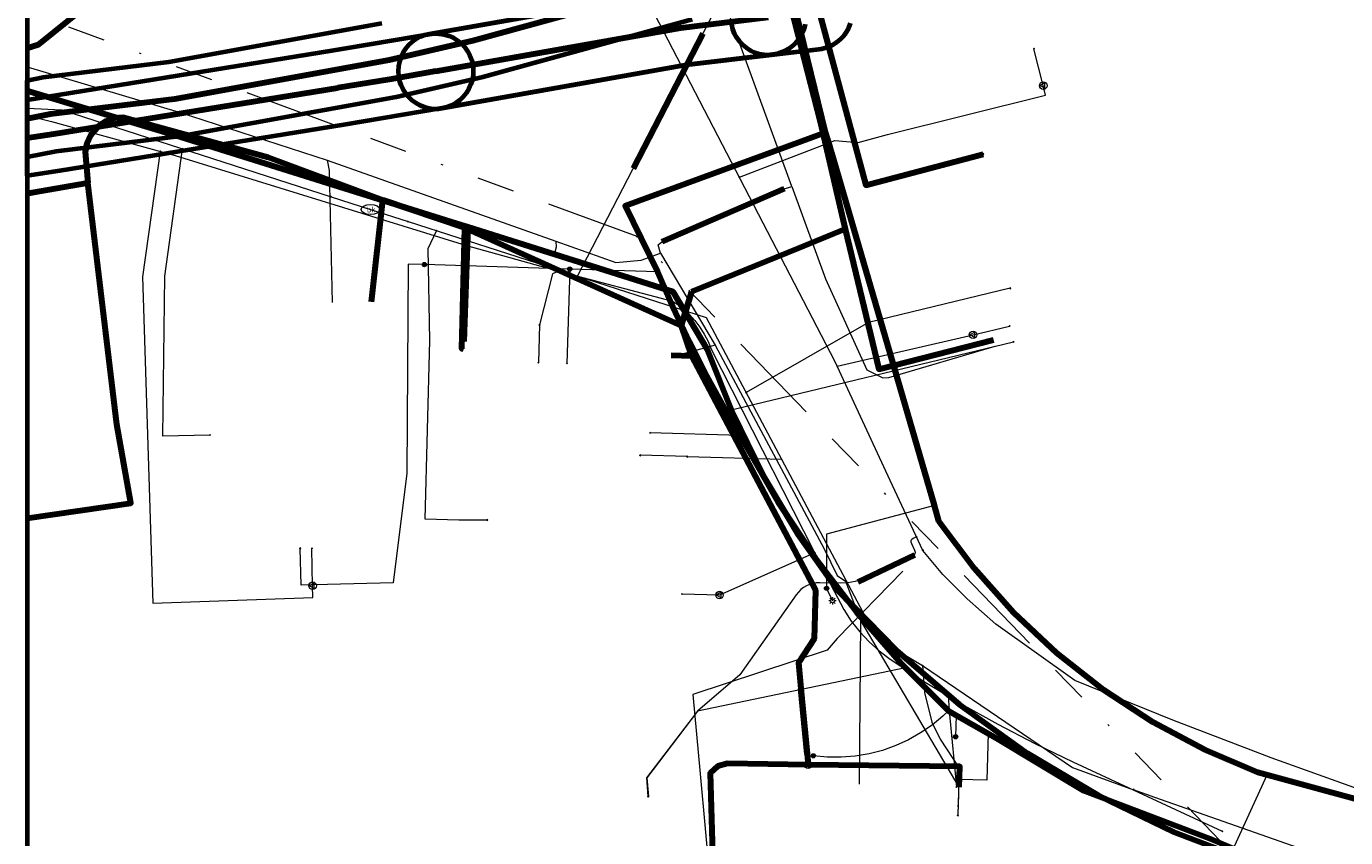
# Model space of a CAD drawing. Header units: metres. Extents: x 242122 to 243107, y 567823 to 568786.
# Tile 48 of 89: x 242122 to 242192, y 568387 to 568430. Entities that reach past the tile are written whole.
import ezdxf
from ezdxf.enums import TextEntityAlignment as Align
from ezdxf.lldxf.tags import DXFTag

# ---------------------------------------------------------------- set-up
doc = ezdxf.new("R2010")
doc.units = ezdxf.units.M
doc.linetypes.add('RI-OVERIG-SO', pattern=[17, 5, -2, 2, -2, 0, -2, 2, -2])
for name, color, linetype, lineweight in [('B-WE-IE-MEUBILAIR_ENEXIS NETBEHEER BV-S', 7, 'Continuous', 18), ('B-WE-KL-DATA_COAXKABEL_10_ZIGGO BV-G', 90, 'KL-DATA-SO', 18), ('B-WE-KL-DATA_COAXKABEL_7_ZIGGO BV-G', 90, 'KL-DATA-SO', 18), ('B-WE-KL-DATA_HULPSTUK_KPN BV-S', 90, 'Continuous', 18), ('B-WE-KL-DATA_HULPSTUK_ZIGGO BV-S', 90, 'Continuous', 18), ('B-WE-KL-DATA_KABELBED_KPN BV-G', 90, 'Continuous', 100), ('B-WE-KL-DATA_KABELBED_ZIGGO BV-G', 90, 'Continuous', 100), ('B-WE-KL-DATA_MANTELBUIS_50_ZIGGO BV-G', 90, 'Continuous', 100), ('B-WE-KL-DATA_MANTELBUIS_75_ZIGGO BV-G', 90, 'Continuous', 100), ('B-WE-KL-DATA_MANTELBUIS_REGGEFIBER OPERATOR BV-G', 90, 'Continuous', 100), ('B-WE-KL-DATA_REGGEFIBER OPERATOR BV-G', 90, 'KL-DATA-SO', 18), ('B-WE-KL-ET_LS_230 V_ENEXIS NETBEHEER BV-G', 190, 'KL-LS-SO', 18), ('B-WE-KL-ET_LS_400 V_ENEXIS NETBEHEER BV-G', 190, 'KL-LS-SO', 18), ('B-WE-KL-ET_LS_HULPSTUK_ENEXIS NETBEHEER BV-S', 190, 'Continuous', 18), ('B-WE-KL-ET_LS_KABELBED_ENEXIS NETBEHEER BV-G', 190, 'Continuous', 100), ('B-WE-KL-ET_MS_10 KV_ENEXIS NETBEHEER BV-G', 130, 'KL-MS-SO', 18), ('B-WE-KL-ET_MS_HULPSTUK_ENEXIS NETBEHEER BV-S', 130, 'Continuous', 18), ('B-WE-KL-ET_MS_KABELBED_ENEXIS NETBEHEER BV-G', 130, 'Continuous', 100), ('B-WE-KL-GAS_HULPSTUK_ENEXIS NETBEHEER BV-S', 30, 'Continuous', 18), ('B-WE-KL-GAS_LD_HULPSTUK_ENEXIS NETBEHEER BV-S', 50, 'Continuous', 18), ('B-WE-KL-GAS_LD_MANTELBUIS_POLYVINYLCHLORIDE PVC_75_ENEXIS NETBEHEER BV-G', 50, 'Continuous', 100), ('B-WE-KL-GAS_LD_OVERIG_15_0.1 BAR_ENEXIS NETBEHEER BV-G', 50, 'KL-GAS_LD-SO', 18), ('B-WE-KL-GAS_LD_OVERIG_22_0.1 BAR_ENEXIS NETBEHEER BV-G', 50, 'KL-GAS_LD-SO', 18), ('B-WE-KL-GAS_LD_POLYETHYLEEN PE_25_0.1 BAR_ENEXIS NETBEHEER BV-G', 50, 'KL-GAS_LD-SO', 18), ('B-WE-KL-GAS_LD_POLYETHYLEEN PE_32_0.1 BAR_ENEXIS NETBEHEER BV-G', 50, 'KL-GAS_LD-SO', 18), ('B-WE-KL-GAS_LD_POLYETHYLEEN PE_50_ENEXIS NETBEHEER BV-G', 50, 'KL-GAS_LD-SO', 18), ('B-WE-KL-GAS_LD_POLYVINYLCHLORIDE PVC_50_0.1 BAR_ENEXIS NETBEHEER BV-G', 50, 'KL-GAS_LD-SO', 18), ('B-WE-KL-GAS_LD_POLYVINYLCHLORIDE PVC_75_0.1 BAR_ENEXIS NETBEHEER BV-G', 50, 'KL-GAS_LD-SO', 18), ('B-WE-KL-GAS_LD_STAAL_25_0.1 BAR_ENEXIS NETBEHEER BV-G', 50, 'KL-GAS_LD-SO', 18), ('B-WE-KL-WATER_ASBESTCEMENT_100_WMD DRINKWATER NV-G', 170, 'KL-WATER-SO', 18), ('B-WE-KL-WATER_HULPSTUK_WMD DRINKWATER NV-S', 170, 'Continuous', 18), ('B-WE-KL-WATER_MANTELBUIS_POLYVINYLCHLORIDE PVC_WMD DRINKWATER NV-G', 170, 'Continuous', 100), ('B-WE-KL-WATER_POLYETHYLEEN PE_25_WMD DRINKWATER NV-G', 170, 'KL-WATER-SO', 18), ('B-WE-KL-WATER_POLYVINYLCHLORIDE PVC_110_WMD DRINKWATER NV-G', 170, 'KL-WATER-SO', 18), ('B-WE-KL-WATER_POLYVINYLCHLORIDE PVC_16_WMD DRINKWATER NV-G', 170, 'KL-WATER-SO', 18), ('B-WE-KL-WATER_POLYVINYLCHLORIDE PVC_20_WMD DRINKWATER NV-G', 170, 'KL-WATER-SO', 18), ('B-WE-KL-WATER_WMD DRINKWATER NV-S', 170, 'Continuous', 18), ('B-WE-OG-INFO_ORIENTATIEPOLYGOON-GV', 7, 'Continuous', 70), ('B-WE-RI-VRIJVERVAL_GEMEENTE TYNAARLO-G', 210, 'RI-OVERIG-SO', 18), ('B-WE-RI-VRIJVERVAL_HULPSTUK_GEMEENTE TYNAARLO-S', 210, 'Continuous', 18)]:
    doc.layers.add(name, color=color, linetype=linetype, lineweight=lineweight)
doc.layers.add('B-WE-OG-INFO_EIS VOORZORGSMAATREGEL_ENEXIS NETBEHEER BV-GV', color=7, linetype='Continuous', lineweight=70, true_color=0xfa194b)
doc.styles.add('NLCS-ISO', font='NLCS-ISO.ttf')
doc.styles.get("Standard").update_dxf_attribs({"font": 'arial.ttf'})
tags = doc.linetypes.add('KL-DATA-SO', pattern='A,4,-1,[101,NLCS.shx,S=0.5,R=0,X=0,Y=0],-1,4,-1,["D",Standard,S=1,R=0,X=-0.25,Y=-0.5],-1.5', length=12.5).pattern_tags.tags
tags[18] = DXFTag(74, 10)
tags = doc.linetypes.add('KL-GAS_LD-SO', pattern='A,4,-1,[69,NLCS.shx,S=0.5,R=0,X=0,Y=0],-1,4,-1,["L",Standard,S=1,R=0,X=0.25,Y=-0.5],-2', length=13).pattern_tags.tags
tags[18] = DXFTag(74, 10)
tags = doc.linetypes.add('KL-LS-SO', pattern='A,4,-1,[103,NLCS.shx,S=0.75,R=0,X=0,Y=0],-1,4,-1,["L",Standard,S=1,R=0,X=0,Y=-0.5],-2', length=13).pattern_tags.tags
tags[18] = DXFTag(74, 10)
tags = doc.linetypes.add('KL-MS-SO', pattern='A,4,-1,[103,NLCS.shx,S=0.75,R=0,X=0,Y=0],-1,4,-1,["M",Standard,S=1,R=0,X=0,Y=-0.5],-2', length=13).pattern_tags.tags
tags[18] = DXFTag(74, 10)
doc.linetypes.add('KL-WATER-SO', pattern='A,7,-0.5,[168,NLCS.shx,S=0.75,R=0,X=0.75,Y=0],-2', length=9.5)

# ---------------------------------------------------------------- blocks, each defined once
blk = doc.blocks.new('SKL-WTB_HULP_OVERLENGTE-SO')
at = {"color": 0, "linetype": 'ByBlock', "lineweight": 18}
for centre, radius in [((0, 0), 1), ((-0.42, 0), 0.417), ((0.42, 0), 0.417)]:
    blk.add_circle(centre, radius, dxfattribs=at)
at = {"color": 0, "linetype": 'ByBlock', "lineweight": 18, "style": 'NLCS-ISO', "flags": 1}
for tag, p in [('TYPE', (1.5, 0)), ('OMSCHRIJVING', (1.5, -3)), ('LABEL', (1.5, -1.5))]:
    blk.add_attdef(tag, p, '', height=1, dxfattribs=at)
blk = doc.blocks.new('SKL-WTB_HULP_OVERIG-SO')
at = {"color": 0, "linetype": 'ByBlock', "lineweight": 18}
for points in [[(-0.14, 0.14), (0.14, -0.14)], [(0.14, 0.14), (-0.14, -0.14)]]:
    blk.add_lwpolyline(points, dxfattribs=at)
at = {"color": 0, "linetype": 'ByBlock', "lineweight": 18, "style": 'NLCS-ISO', "flags": 1}
for tag, p in [('TYPE', (1.5, 0)), ('OMSCHRIJVING', (1.5, -3)), ('LABEL', (1.5, -1.5))]:
    blk.add_attdef(tag, p, '', height=1, dxfattribs=at)
blk = doc.blocks.new('SKL-WATER_BRANDKRAAN_BRANDPUT-SO')
at = {"color": 0, "linetype": 'ByBlock', "lineweight": 18}
blk.add_ellipse((0, 0), major_axis=(2.5, 0), ratio=0.54, dxfattribs=at)
at = {"color": 0, "linetype": 'ByBlock', "lineweight": 18, "style": 'NLCS-ISO'}
blk.add_text('bk', height=1.5, dxfattribs=at).set_placement((0.16, 0), align=Align.MIDDLE_CENTER)
blk = doc.blocks.new('SKL-WTB_HULP_MOF-SO')
at = {"linetype": 'ByBlock', "lineweight": 18}
h = blk.add_hatch(color=0, dxfattribs=at)
h.dxf.hatch_style = 1
h.paths.add_polyline_path([(-0.5625, 0, 1), (0.5625, 0, 1)])
at = {"color": 0, "linetype": 'ByBlock', "lineweight": 18}
blk.add_circle((0, 0), 0.5625, dxfattribs=at)
at = {"color": 0, "linetype": 'ByBlock', "lineweight": 18, "style": 'NLCS-ISO', "flags": 1}
for tag, p in [('TYPE', (1.5, 0)), ('OMSCHRIJVING', (1.5, -3)), ('LABEL', (1.5, -1.5))]:
    blk.add_attdef(tag, p, '', height=1, dxfattribs=at)
blk = doc.blocks.new('SKL-WTB_HULP_VERLOOP-SO')
at = {"color": 0, "linetype": 'ByBlock', "lineweight": 18}
for points in [[(0.44, 0.72), (-0.88, 0)], [(0.44, -0.72), (-0.88, 0)], [(0.44, -0.72), (0.44, 0.72)]]:
    blk.add_lwpolyline(points, dxfattribs=at)
blk.add_circle((0, 0), 1, dxfattribs=at)
at = {"color": 0, "linetype": 'ByBlock', "lineweight": 18, "style": 'NLCS-ISO', "flags": 1}
for tag, p in [('TYPE', (1.5, 0)), ('OMSCHRIJVING', (1.5, -3)), ('LABEL', (1.5, -1.5))]:
    blk.add_attdef(tag, p, '', height=1, dxfattribs=at)
blk = doc.blocks.new('SIE-MEUBILAIR_PAAL_LICHTMAST-SO')
for points in [[(-0.62, 0), (-1, 0)], [(-0.71, 0.71), (-0.44, 0.44)], [(0, 1), (0, 0.62)], [(0.44, 0.44), (0.71, 0.71)], [(1, 0), (0.62, 0)], [(-0.71, -0.71), (-0.44, -0.44)], [(0, -0.62), (0, -1)], [(0.44, -0.44), (0.71, -0.71)]]:
    blk.add_lwpolyline(points)
blk.add_circle((0, 0), 0.5)
blk = doc.blocks.new('SRI-HULP_OVERIG-SO')
at = {"color": 0, "linetype": 'ByBlock', "lineweight": 18}
for points in [[(-0.14, 0.14), (0.14, -0.14)], [(0.14, 0.14), (-0.14, -0.14)]]:
    blk.add_lwpolyline(points, dxfattribs=at)
at = {"color": 0, "linetype": 'ByBlock', "lineweight": 18, "style": 'NLCS-ISO', "flags": 1}
for tag, p in [('TYPE', (1.5, 0)), ('OMSCHRIJVING', (1.5, -3)), ('LABEL', (1.5, -1.5))]:
    blk.add_attdef(tag, p, '', height=1, dxfattribs=at)

msp = doc.modelspace()

# ---------------------------------------------------------------- linework, layer by layer
at = {"layer": 'B-WE-KL-DATA_COAXKABEL_10_ZIGGO BV-G'}
for points in [[(242160.509, 568452.667), (242163.292, 568441.712), (242160.088, 568440.895), (242164.23, 568424.666), (242165.552, 568419.007), (242157.379, 568415.669), (242156.831, 568413.884), (242157.292, 568412.423), (242163.971, 568399.812), (242163.9, 568397.214), (242163.065, 568395.937), (242163.574, 568390.52), (242159.641, 568390.559), (242159.463, 568390.589), (242159.283, 568390.592), (242159.104, 568390.568), (242158.931, 568390.518), (242158.767, 568390.442), (242158.617, 568390.343), (242158.483, 568390.222), (242158.368, 568390.083), (242158.659, 568380.303)], [(242160.509, 568452.667), (242163.292, 568441.712), (242160.088, 568440.895), (242164.23, 568424.666), (242165.552, 568419.007), (242157.379, 568415.669), (242156.831, 568413.884), (242157.292, 568412.423), (242163.971, 568399.812), (242163.9, 568397.214), (242163.065, 568395.937), (242163.574, 568390.52), (242171.647, 568390.425), (242171.617, 568389.333)], [(242160.509, 568452.667), (242163.292, 568441.712), (242160.088, 568440.895), (242164.23, 568424.666), (242165.552, 568419.007), (242157.379, 568415.669), (242156.831, 568413.884), (242157.292, 568412.423), (242163.971, 568399.812), (242163.9, 568397.214), (242163.065, 568395.937), (242163.574, 568390.52)], [(242160.088, 568440.895), (242164.23, 568424.666), (242165.552, 568419.007), (242157.379, 568415.669), (242156.831, 568413.884), (242145.444, 568419.037), (242141.454, 568420.371), (242134.862, 568422.815), (242127.368, 568424.936), (242127.138, 568424.953), (242126.908, 568424.943), (242126.68, 568424.906), (242126.458, 568424.843), (242126.244, 568424.756), (242126.043, 568424.644), (242125.855, 568424.509), (242125.684, 568424.354), (242125.533, 568424.18), (242125.402, 568423.99), (242125.294, 568423.786), (242125.211, 568423.571), (242125.152, 568423.347), (242125.12, 568423.119), (242125.115, 568422.888), (242125.136, 568422.658), (242125.693, 568417.58), (242126.81, 568408.618), (242127.552, 568404.437), (242122.038, 568403.633)], [(242122.309, 568420.951), (242125.265, 568421.479), (242125.136, 568422.658), (242125.115, 568422.888), (242125.12, 568423.119), (242125.152, 568423.347), (242125.211, 568423.571), (242125.294, 568423.786), (242125.402, 568423.99), (242125.533, 568424.18), (242125.684, 568424.354), (242125.855, 568424.509), (242126.043, 568424.644), (242126.244, 568424.756), (242126.458, 568424.843), (242126.68, 568424.906), (242126.908, 568424.943), (242127.138, 568424.953), (242127.368, 568424.936), (242134.862, 568422.815), (242141.454, 568420.371), (242145.444, 568419.037), (242156.831, 568413.884), (242157.379, 568415.669), (242165.552, 568419.007), (242164.23, 568424.666), (242160.088, 568440.895)]]:
    msp.add_lwpolyline(points, dxfattribs=at)
at = {"layer": 'B-WE-KL-DATA_COAXKABEL_7_ZIGGO BV-G'}
for points in [[(242160.509, 568452.667), (242163.292, 568441.712), (242160.088, 568440.895), (242164.23, 568424.666), (242165.552, 568419.007), (242157.379, 568415.669), (242156.831, 568413.884), (242145.444, 568419.037), (242141.454, 568420.371), (242140.95, 568420.558), (242140.358, 568415.148)], [(242160.509, 568452.667), (242163.292, 568441.712), (242160.088, 568440.895), (242164.23, 568424.666), (242165.552, 568419.007), (242157.379, 568415.669), (242156.831, 568413.884), (242145.444, 568419.037), (242145.324, 568419.077), (242145.151, 568412.638), (242145.251, 568412.635)], [(242156.288, 568412.3), (242157.373, 568412.271), (242157.292, 568412.423), (242156.831, 568413.884), (242157.379, 568415.669), (242165.552, 568419.007), (242164.23, 568424.666), (242160.088, 568440.895), (242163.292, 568441.712), (242160.509, 568452.667)], [(242160.509, 568452.667), (242163.292, 568441.712), (242160.088, 568440.895), (242164.23, 568424.666), (242165.552, 568419.007), (242167.337, 568411.563), (242173.442, 568413.121)], [(242122.038, 568420.903), (242122.309, 568420.951)]]:
    msp.add_lwpolyline(points, dxfattribs=at)
at = {"layer": 'B-WE-KL-DATA_KABELBED_KPN BV-G'}
for points in [[(242164.393, 568455.974), (242164.052, 568455.51), (242159.601, 568452.918), (242158.373, 568452.133), (242166.644, 568421.351), (242172.886, 568423.005)], [(242142.68, 568442.635), (242142.022, 568442.223), (242129.693, 568434.513), (242122.619, 568428.814), (242122, 568428.621)], [(242122, 568426.383), (242129.908, 568424.016), (242144.902, 568419.306), (242145.474, 568419.126), (242156.388, 568415.698), (242158.198, 568412.648), (242159.549, 568409.23), (242161.168, 568405.932), (242163.046, 568402.773), (242165.17, 568399.774), (242168.268, 568396.611), (242171.628, 568393.727), (242175.224, 568391.144), (242179.03, 568388.881), (242183.017, 568386.955), (242187.156, 568385.381), (242191.415, 568384.17)], [(242144.902, 568419.306), (242145.474, 568419.126), (242145.262, 568413.035)]]:
    msp.add_lwpolyline(points, dxfattribs=at)
at = {"layer": 'B-WE-KL-DATA_KABELBED_ZIGGO BV-G'}
for points in [[(242161.103, 568436.922), (242164.23, 568424.666), (242165.552, 568419.007)], [(242140.95, 568420.558), (242134.862, 568422.815), (242127.138, 568424.953), (242126.68, 568424.906), (242126.244, 568424.756), (242125.855, 568424.509), (242125.402, 568423.99), (242125.211, 568423.571), (242125.12, 568423.119), (242125.265, 568421.479)], [(242122.038, 568403.633), (242127.552, 568404.437), (242126.81, 568408.618), (242125.265, 568421.479)], [(242122.038, 568420.903), (242122.309, 568420.951)], [(242122.309, 568420.951), (242125.265, 568421.479)], [(242140.358, 568415.148), (242140.95, 568420.558)], [(242145.324, 568419.077), (242140.95, 568420.558)], [(242145.251, 568412.635), (242145.151, 568412.638), (242145.324, 568419.077)], [(242145.324, 568419.077), (242156.831, 568413.884)], [(242165.552, 568419.007), (242163.046, 568417.984)], [(242165.552, 568419.007), (242167.337, 568411.563), (242173.442, 568413.121)], [(242163.046, 568417.984), (242157.379, 568415.669)], [(242157.379, 568415.669), (242156.831, 568413.884)], [(242156.831, 568413.884), (242157.373, 568412.271)], [(242156.288, 568412.3), (242157.373, 568412.271)], [(242157.373, 568412.271), (242163.971, 568399.812), (242163.9, 568397.214), (242163.065, 568395.937), (242163.192, 568394.585)], [(242163.192, 568394.585), (242163.519, 568391.107)], [(242163.519, 568391.107), (242163.574, 568390.52)], [(242163.574, 568390.52), (242159.283, 568390.592), (242158.767, 568390.442), (242158.368, 568390.083), (242158.659, 568380.303), (242159.967, 568375.879), (242166.171, 568369.278), (242168.651, 568370.294)], [(242171.617, 568389.333), (242171.647, 568390.425), (242163.574, 568390.52)]]:
    msp.add_lwpolyline(points, dxfattribs=at)
at = {"layer": 'B-WE-KL-DATA_MANTELBUIS_50_ZIGGO BV-G'}
msp.add_lwpolyline([(242163.519, 568391.107), (242163.192, 568394.585)], dxfattribs=at)
at = {"layer": 'B-WE-KL-DATA_MANTELBUIS_75_ZIGGO BV-G'}
msp.add_lwpolyline([(242163.046, 568417.984), (242157.379, 568415.669)], dxfattribs=at)
at = {"layer": 'B-WE-KL-DATA_MANTELBUIS_REGGEFIBER OPERATOR BV-G'}
msp.add_lwpolyline([(242162.311, 568421.145), (242155.794, 568418.339)], dxfattribs=at)
at = {"layer": 'B-WE-KL-DATA_REGGEFIBER OPERATOR BV-G'}
for points in [[(242122.038, 568427.643), (242130.13, 568425.237), (242137.994, 568422.68), (242150.156, 568418.374), (242153.358, 568417.241), (242154.705, 568417.368), (242155.729, 568417.725), (242155.607, 568418.167), (242155.794, 568418.339), (242162.311, 568421.145), (242162.706, 568421.286), (242158.3, 568433.406), (242165.979, 568431.168)], [(242122.038, 568427.643), (242130.13, 568425.237), (242137.994, 568422.68), (242150.156, 568418.374), (242153.358, 568417.241), (242154.705, 568417.368), (242155.729, 568417.725), (242158.629, 568412.833), (242164.452, 568401.972), (242165.123, 568400.587), (242165.56, 568400.291), (242166.358, 568398.203), (242171.6, 568389.336)], [(242122.038, 568427.643), (242130.13, 568425.237), (242137.994, 568422.68), (242150.156, 568418.374), (242153.358, 568417.241), (242154.705, 568417.368), (242155.729, 568417.725), (242158.629, 568412.833), (242164.452, 568401.972), (242165.123, 568400.587), (242165.56, 568400.291), (242166.358, 568398.203), (242166.285, 568389.5)], [(242122.038, 568427.643), (242130.13, 568425.237), (242137.994, 568422.68), (242138.111, 568422.122), (242138.265, 568415.104)], [(242122.038, 568427.643), (242130.13, 568425.237), (242137.994, 568422.68), (242150.156, 568418.374), (242150.171, 568418.059), (242150.111, 568417.79)], [(242122.038, 568427.643), (242130.13, 568425.237), (242137.994, 568422.68), (242150.156, 568418.374), (242153.358, 568417.241), (242154.705, 568417.368), (242155.729, 568417.725), (242155.607, 568418.167), (242155.794, 568418.339), (242162.311, 568421.145), (242162.706, 568421.286), (242164.494, 568416.368), (242166.701, 568411.52), (242167.548, 568411.11), (242167.874, 568411.126), (242173.524, 568412.786)], [(242122.038, 568427.643), (242130.13, 568425.237), (242137.994, 568422.68), (242150.156, 568418.374), (242153.358, 568417.241), (242154.705, 568417.368), (242155.729, 568417.725), (242158.629, 568412.833), (242156.286, 568412.2)]]:
    msp.add_lwpolyline(points, dxfattribs=at)
at = {"layer": 'B-WE-KL-ET_LS_230 V_ENEXIS NETBEHEER BV-G'}
msp.add_lwpolyline([(242164.558, 568399.904), (242164.876, 568399.242)], dxfattribs=at)
at = {"layer": 'B-WE-KL-ET_LS_400 V_ENEXIS NETBEHEER BV-G'}
for points in [[(242159.591, 568450.024), (242159.978, 568448.51), (242159.429, 568447.327), (242161.102, 568437.649), (242162.773, 568431.182), (242164.51, 568424.158), (242153.838, 568420.254), (242155.559, 568416.742), (242156.379, 568414.866), (242157.253, 568413.014), (242158.181, 568411.188), (242159.199, 568409.327), (242160.195, 568407.623), (242161.979, 568404.497), (242163.963, 568401.496), (242166.143, 568398.636), (242168.51, 568395.927), (242171.042, 568393.385), (242173.593, 568391.929), (242178.232, 568389.153), (242184.937, 568386.599), (242187.732, 568385.437), (242189.584, 568379.903)], [(242164.727, 568423.414), (242164.51, 568424.158), (242162.773, 568431.182), (242161.102, 568437.649), (242159.429, 568447.327), (242159.978, 568448.51), (242159.591, 568450.024)], [(242164.832, 568423.054), (242164.727, 568423.414)], [(242220.927, 568373.155), (242220.68, 568372.511), (242222.383, 568372.037), (242222.775, 568373.445), (242224.624, 568372.811), (242226.824, 568379.227), (242218.966, 568381.437), (242211.104, 568383.63), (242203.237, 568385.805), (242195.365, 568387.964), (242187.488, 568390.105), (242184.685, 568391.309), (242181.913, 568392.793), (242179.281, 568394.514), (242176.809, 568396.458), (242174.516, 568398.61), (242172.419, 568400.953), (242170.535, 568403.47), (242170.298, 568404.304), (242164.832, 568423.054)], [(242143.173, 568417.125), (242142.303, 568417.152), (242142.235, 568406.032), (242141.512, 568400.195), (242136.608, 568400.08), (242136.562, 568402.033)], [(242150.903, 568416.886), (242143.173, 568417.125)], [(242150.903, 568416.886), (242150.75, 568411.867)], [(242155.559, 568416.742), (242150.903, 568416.886)], [(242159.199, 568409.327), (242174.495, 568413.015)], [(242159.957, 568408.031), (242155.16, 568408.176)], [(242170.298, 568404.304), (242164.558, 568402.796), (242164.558, 568399.904)], [(242168.754, 568395.682), (242157.694, 568393.382), (242154.997, 568389.826), (242155.084, 568388.83)], [(242171.042, 568393.385), (242170.75, 568393.11), (242170.176, 568392.636), (242169.563, 568392.214), (242168.915, 568391.848), (242168.238, 568391.539), (242167.536, 568391.29), (242166.816, 568391.104), (242166.081, 568390.981), (242165.339, 568390.922), (242164.595, 568390.929), (242163.857, 568390.999)], [(242171.451, 568393.151), (242171.42, 568392.012)], [(242173.158, 568392.177), (242173.091, 568389.705), (242171.594, 568389.745), (242171.556, 568388.334)], [(242163.857, 568390.999), (242163.854, 568391)], [(242187.982, 568389.97), (242185.568, 568384.713)]]:
    msp.add_lwpolyline(points, dxfattribs=at)
at = {"layer": 'B-WE-KL-ET_LS_KABELBED_ENEXIS NETBEHEER BV-G'}
for points in [[(242164.51, 568424.158), (242162.773, 568431.182), (242161.102, 568437.649), (242159.429, 568447.327), (242159.978, 568448.51), (242159.812, 568449.161)], [(242164.51, 568424.158), (242153.838, 568420.254), (242155.559, 568416.742), (242156.379, 568414.866), (242157.253, 568413.014), (242158.181, 568411.188), (242159.199, 568409.327), (242160.195, 568407.623), (242161.979, 568404.497), (242163.963, 568401.496), (242166.143, 568398.636), (242168.51, 568395.927), (242171.042, 568393.385), (242173.593, 568391.929), (242178.232, 568389.153), (242184.937, 568386.599), (242187.732, 568385.437), (242189.584, 568379.903)], [(242164.727, 568423.414), (242164.51, 568424.158)], [(242164.832, 568423.054), (242164.727, 568423.414)], [(242220.927, 568373.155), (242220.68, 568372.511), (242222.383, 568372.037), (242222.775, 568373.445), (242224.624, 568372.811), (242226.824, 568379.227), (242218.966, 568381.437), (242211.104, 568383.63), (242203.237, 568385.805), (242195.365, 568387.964), (242187.488, 568390.105), (242184.685, 568391.309), (242181.913, 568392.793), (242179.281, 568394.514), (242176.809, 568396.458), (242174.516, 568398.61), (242172.419, 568400.953), (242170.535, 568403.47), (242170.298, 568404.304), (242164.832, 568423.054)]]:
    msp.add_lwpolyline(points, dxfattribs=at)
at = {"layer": 'B-WE-KL-ET_MS_10 KV_ENEXIS NETBEHEER BV-G'}
for points in [[(242167.527, 568545.951), (242166.886, 568541.026), (242166.408, 568537.458), (242158.715, 568452.921), (242163.128, 568434.034), (242163.61, 568431.942), (242163.936, 568430.575), (242156.816, 568429.723), (242143.772, 568427.411)], [(242165.434, 568526.75), (242158.715, 568452.921), (242163.128, 568434.034), (242163.61, 568431.942), (242163.936, 568430.575), (242156.816, 568429.723), (242141.321, 568426.977), (242138.563, 568426.53)], [(242163.429, 568504.727), (242158.715, 568452.921), (242163.128, 568434.034), (242156.887, 568432.092), (242145.747, 568429.026), (242141.301, 568428.002), (242129.875, 568425.922), (242123.279, 568425.12), (242122.038, 568424.88)], [(242122.038, 568423.861), (242123.462, 568424.085), (242141.321, 568426.977), (242156.816, 568429.723), (242161.457, 568430.279)], [(242122.038, 568423.861), (242123.462, 568424.085), (242141.321, 568426.977), (242143.772, 568427.411)], [(242122.038, 568423.861), (242123.462, 568424.085), (242138.563, 568426.53)]]:
    msp.add_lwpolyline(points, dxfattribs=at)
at = {"layer": 'B-WE-KL-ET_MS_KABELBED_ENEXIS NETBEHEER BV-G'}
for points in [[(242163.128, 568434.034), (242156.887, 568432.092), (242145.747, 568429.026), (242141.301, 568428.002), (242129.875, 568425.922), (242123.279, 568425.12), (242122.038, 568424.88)], [(242143.772, 568427.411), (242156.816, 568429.723), (242161.457, 568430.279)], [(242143.772, 568427.411), (242141.321, 568426.977), (242138.563, 568426.53)], [(242122.038, 568423.861), (242123.462, 568424.085), (242138.563, 568426.53)]]:
    msp.add_lwpolyline(points, dxfattribs=at)
at = {"layer": 'B-WE-KL-GAS_LD_MANTELBUIS_POLYVINYLCHLORIDE PVC_75_ENEXIS NETBEHEER BV-G'}
msp.add_lwpolyline([(242166.234, 568400.244), (242169.259, 568401.68)], dxfattribs=at)
at = {"layer": 'B-WE-KL-GAS_LD_OVERIG_15_0.1 BAR_ENEXIS NETBEHEER BV-G'}
for points in [[(242172.349, 568413.388), (242174.293, 568413.856)], [(242158.862, 568399.551), (242156.862, 568399.605)]]:
    msp.add_lwpolyline(points, dxfattribs=at)
at = {"layer": 'B-WE-KL-GAS_LD_OVERIG_22_0.1 BAR_ENEXIS NETBEHEER BV-G'}
for points in [[(242176.083, 568426.644), (242175.585, 568428.607)], [(242137.224, 568400.046), (242137.184, 568402.032)]]:
    msp.add_lwpolyline(points, dxfattribs=at)
at = {"layer": 'B-WE-KL-GAS_LD_POLYETHYLEEN PE_25_0.1 BAR_ENEXIS NETBEHEER BV-G'}
for points in [[(242150.313, 568416.769), (242149.986, 568416.63), (242149.29, 568413.913)], [(242165.128, 568411.719), (242172.349, 568413.388)], [(242169.345, 568402.64), (242169.162, 568402.554), (242169.089, 568402.506), (242169.048, 568402.446), (242169.041, 568402.374), (242169.067, 568402.29), (242169.237, 568401.928), (242169.268, 568401.829), (242169.26, 568401.745), (242169.213, 568401.674), (242169.127, 568401.617), (242166.813, 568400.519), (242166.447, 568400.37), (242166.071, 568400.264), (242165.685, 568400.203), (242165.29, 568400.186), (242164.198, 568400.201), (242164.003, 568400.193), (242163.819, 568400.165), (242163.646, 568400.115), (242163.483, 568400.045), (242163.33, 568399.954), (242163.189, 568399.843), (242163.058, 568399.71), (242162.937, 568399.557), (242159.947, 568395.314), (242157.694, 568393.382), (242154.977, 568389.824), (242155.054, 568388.827)], [(242163.931, 568401.795), (242158.862, 568399.551)]]:
    msp.add_lwpolyline(points, dxfattribs=at)
at = {"layer": 'B-WE-KL-GAS_LD_POLYETHYLEEN PE_32_0.1 BAR_ENEXIS NETBEHEER BV-G'}
for points in [[(242159.924, 568421.773), (242164.999, 568423.727), (242166.232, 568423.624), (242167.797, 568424.038), (242176.21, 568426.143), (242176.083, 568426.644)], [(242129.117, 568423.152), (242128.183, 568416.481), (242128.717, 568399.119), (242137.237, 568399.413), (242137.224, 568400.046)], [(242171.029, 568394.183), (242171.101, 568393.198)], [(242171.101, 568393.198), (242171.466, 568389.337)]]:
    msp.add_lwpolyline(points, dxfattribs=at)
at = {"layer": 'B-WE-KL-GAS_LD_POLYETHYLEEN PE_50_ENEXIS NETBEHEER BV-G'}
msp.add_lwpolyline([(242168.61, 568400.825), (242165.124, 568397.239), (242164.595, 568396.622), (242157.448, 568394.266), (242157.843, 568390.043), (242158.642, 568381.324), (242159.376, 568380.409), (242159.737, 568376.26)], dxfattribs=at)
at = {"layer": 'B-WE-KL-GAS_LD_POLYVINYLCHLORIDE PVC_50_0.1 BAR_ENEXIS NETBEHEER BV-G'}
msp.add_lwpolyline([(242122.038, 568425.062), (242123.335, 568424.726), (242129.913, 568422.935), (242145.399, 568418.133), (242150.323, 568416.766), (242156.366, 568415.188), (242156.595, 568415.037), (242156.942, 568414.767), (242157.263, 568414.469), (242157.557, 568414.143), (242157.822, 568413.793), (242158.055, 568413.421), (242158.255, 568413.03), (242158.42, 568412.623), (242164.967, 568399.759), (242165.473, 568398.778), (242165.869, 568398.169), (242166.32, 568397.597), (242166.819, 568397.064), (242167.36, 568396.576), (242167.942, 568396.136), (242169.811, 568394.92), (242171.718, 568393.766), (242173.662, 568392.675), (242175.641, 568391.647), (242177.656, 568390.683), (242185.605, 568386.985)], dxfattribs=at)
at = {"layer": 'B-WE-KL-GAS_LD_POLYVINYLCHLORIDE PVC_75_0.1 BAR_ENEXIS NETBEHEER BV-G'}
msp.add_lwpolyline([(242202.582, 568380.732), (242204.138, 568385.487), (242198.792, 568387.188), (242193.482, 568388.991), (242188.207, 568390.893), (242182.969, 568392.896), (242177.769, 568394.997), (242173.558, 568398.009), (242172.036, 568399.348), (242170.75, 568400.634), (242169.679, 568401.925), (242167.942, 568405.639), (242165.016, 568411.961), (242152.779, 568435.539), (242138.161, 568453.769)], dxfattribs=at)
at = {"layer": 'B-WE-KL-GAS_LD_STAAL_25_0.1 BAR_ENEXIS NETBEHEER BV-G'}
msp.add_lwpolyline([(242149.29, 568413.913), (242149.23, 568411.914)], dxfattribs=at)
at = {"layer": 'B-WE-KL-WATER_ASBESTCEMENT_100_WMD DRINKWATER NV-G'}
for points in [[(242122.038, 568425.45), (242123.88, 568425.347), (242138.206, 568420.732)], [(242138.206, 568420.732), (242140.31, 568420.054)], [(242140.31, 568420.054), (242142.299, 568419.413)], [(242142.299, 568419.413), (242158.161, 568414.303), (242167.21, 568397.278), (242169.667, 568395.8), (242177.647, 568390.37), (242180.884, 568389.192)]]:
    msp.add_lwpolyline(points, dxfattribs=at)
at = {"layer": 'B-WE-KL-WATER_MANTELBUIS_POLYVINYLCHLORIDE PVC_WMD DRINKWATER NV-G'}
msp.add_lwpolyline([(242157.98, 568429.42), (242154.265, 568422.232)], dxfattribs=at)
at = {"layer": 'B-WE-KL-WATER_POLYETHYLEEN PE_25_WMD DRINKWATER NV-G'}
for points in [[(242157.144, 568406.916), (242154.645, 568406.983)], [(242169.667, 568395.8), (242169.765, 568394.374), (242170.149, 568392.787), (242170.603, 568391.887), (242171.609, 568390.334), (242171.541, 568387.835)]]:
    msp.add_lwpolyline(points, dxfattribs=at)
at = {"layer": 'B-WE-KL-WATER_POLYVINYLCHLORIDE PVC_110_WMD DRINKWATER NV-G'}
msp.add_lwpolyline([(242212.174, 568379.143), (242200.296, 568382.371), (242182.01, 568388.778), (242180.884, 568389.192)], dxfattribs=at)
at = {"layer": 'B-WE-KL-WATER_POLYVINYLCHLORIDE PVC_16_WMD DRINKWATER NV-G'}
for points in [[(242131.759, 568408.055), (242129.259, 568407.997), (242129.362, 568416.504), (242130.302, 568423.278)], [(242146.507, 568403.538), (242145.007, 568403.538), (242143.207, 568403.587), (242143.463, 568413.083), (242143.363, 568417.981), (242143.82, 568418.923)], [(242174.323, 568415.866), (242166.788, 568414.05), (242160.281, 568410.315)], [(242157.144, 568406.916), (242162.159, 568406.781)]]:
    msp.add_lwpolyline(points, dxfattribs=at)
at = {"layer": 'B-WE-KL-WATER_POLYVINYLCHLORIDE PVC_20_WMD DRINKWATER NV-G'}
msp.add_lwpolyline([(242151.308, 568416.511), (242163.632, 568440.354), (242172.062, 568442.505), (242172.925, 568439.099)], dxfattribs=at)
at = {"layer": 'B-WE-OG-INFO_EIS VOORZORGSMAATREGEL_ENEXIS NETBEHEER BV-GV'}
for points in [[(242163.423, 568429.909), (242163.36, 568429.664), (242163.267, 568429.428), (242163.145, 568429.206), (242162.997, 568429.003), (242162.823, 568428.818), (242162.627, 568428.657), (242162.414, 568428.523), (242162.185, 568428.416), (242161.943, 568428.339), (242161.695, 568428.293), (242157.11, 568427.744), (242144.106, 568425.439), (242138.883, 568424.556), (242123.782, 568422.111), (242122.038, 568421.837), (242122.038, 568425.886), (242123.144, 568426.06), (242138.24, 568428.504), (242143.427, 568429.381), (242156.578, 568431.709)], [(242156.467, 568431.692), (242143.423, 568429.38), (242143.177, 568429.32), (242142.942, 568429.231), (242142.718, 568429.111), (242142.512, 568428.964), (242142.326, 568428.793), (242142.163, 568428.599), (242142.027, 568428.388), (242141.917, 568428.158), (242141.838, 568427.92), (242141.789, 568427.671), (242141.772, 568427.418), (242141.787, 568427.166), (242141.834, 568426.918), (242141.912, 568426.678), (242142.02, 568426.448), (242142.155, 568426.234), (242142.317, 568426.04), (242142.5, 568425.868), (242142.706, 568425.719), (242142.928, 568425.598), (242143.163, 568425.506), (242143.409, 568425.444), (242143.66, 568425.414), (242143.912, 568425.416), (242144.121, 568425.442), (242157.11, 568427.744), (242164.173, 568428.589), (242164.421, 568428.635), (242164.663, 568428.712), (242164.893, 568428.819), (242165.197, 568429.023), (242165.384, 568429.196), (242165.546, 568429.388), (242165.684, 568429.602), (242165.838, 568429.958)], [(242157.418, 568430.164), (242146.277, 568427.098), (242141.66, 568426.034), (242130.233, 568423.954), (242123.59, 568423.143), (242122.038, 568422.844), (242122.038, 568426.917), (242122.899, 568427.084), (242129.574, 568427.9), (242140.898, 568429.962)], [(242159.494, 568429.897), (242159.558, 568429.651), (242159.652, 568429.417), (242159.775, 568429.197), (242159.926, 568428.992), (242160.101, 568428.809), (242160.296, 568428.651), (242160.511, 568428.517), (242160.742, 568428.411), (242160.982, 568428.336), (242161.231, 568428.292), (242161.484, 568428.279), (242161.485, 568428.279), (242161.694, 568428.293), (242164.287, 568428.606), (242164.534, 568428.667), (242164.891, 568428.818), (242165.106, 568428.953), (242165.302, 568429.114), (242165.474, 568429.297), (242165.623, 568429.502), (242165.745, 568429.723), (242165.839, 568429.959)]]:
    msp.add_lwpolyline(points, dxfattribs=at)
msp.add_lwpolyline([(242122.038, 568425.886), (242123.144, 568426.06), (242138.24, 568428.504), (242143.439, 568429.383), (242143.698, 568429.41), (242143.961, 568429.402), (242144.219, 568429.36), (242144.469, 568429.286), (242144.708, 568429.178), (242144.93, 568429.042), (242145.134, 568428.876), (242145.313, 568428.686), (242145.467, 568428.473), (242145.591, 568428.243), (242145.683, 568428), (242145.744, 568427.744), (242145.771, 568427.485), (242145.763, 568427.222), (242145.721, 568426.964), (242145.646, 568426.713), (242145.539, 568426.475), (242145.403, 568426.253), (242145.237, 568426.049), (242145.047, 568425.87), (242144.834, 568425.716), (242144.604, 568425.592), (242144.361, 568425.5), (242144.106, 568425.439), (242138.883, 568424.556), (242123.782, 568422.111), (242122.038, 568421.837)], close=True, dxfattribs=at)
at = {"layer": 'B-WE-OG-INFO_ORIENTATIEPOLYGOON-GV'}
msp.add_lwpolyline([(242122.038, 568786.461), (242122.038, 567823.164), (243107.149, 567823.164), (243107.149, 568786.461)], close=True, dxfattribs=at)
at = {"layer": 'B-WE-RI-VRIJVERVAL_GEMEENTE TYNAARLO-G'}
for points in [[(242154.481, 568418.617), (242122.038, 568430.563)], [(242187.223, 568384.684), (242154.481, 568418.617)]]:
    msp.add_lwpolyline(points, dxfattribs=at)

# ---------------------------------------------------------------- block references
at = {"layer": 'B-WE-IE-MEUBILAIR_ENEXIS NETBEHEER BV-S', "xscale": 0.2, "yscale": 0.2, "zscale": 0.2}
msp.add_blockref('SIE-MEUBILAIR_PAAL_LICHTMAST-SO', (242164.876, 568399.242), dxfattribs=at)
at = {"layer": 'B-WE-KL-DATA_HULPSTUK_KPN BV-S', "xscale": 0.2, "yscale": 0.2, "zscale": 0.2}
for p in [(242172.886, 568423.005), (242144.902, 568419.306), (242145.262, 568413.035)]:
    msp.add_blockref('SKL-WTB_HULP_OVERIG-SO', p, dxfattribs=at)
at = {"layer": 'B-WE-KL-DATA_HULPSTUK_ZIGGO BV-S', "xscale": 0.2, "yscale": 0.2, "zscale": 0.2}
msp.add_blockref('SKL-WTB_HULP_OVERLENGTE-SO', (242163.574, 568390.52), dxfattribs=at)
at = {"layer": 'B-WE-KL-ET_LS_HULPSTUK_ENEXIS NETBEHEER BV-S', "xscale": 0.2, "yscale": 0.2, "zscale": 0.2}
for name, p in [('SKL-WTB_HULP_MOF-SO', (242164.727, 568423.414)), ('SKL-WTB_HULP_MOF-SO', (242164.832, 568423.054)), ('SKL-WTB_HULP_MOF-SO', (242143.173, 568417.125)), ('SKL-WTB_HULP_MOF-SO', (242150.903, 568416.886)), ('SKL-WTB_HULP_MOF-SO', (242155.559, 568416.742)), ('SKL-WTB_HULP_OVERIG-SO', (242174.495, 568413.015)), ('SKL-WTB_HULP_OVERIG-SO', (242150.75, 568411.867)), ('SKL-WTB_HULP_MOF-SO', (242159.199, 568409.327)), ('SKL-WTB_HULP_OVERIG-SO', (242155.16, 568408.176)), ('SKL-WTB_HULP_MOF-SO', (242159.957, 568408.031)), ('SKL-WTB_HULP_MOF-SO', (242170.298, 568404.304)), ('SKL-WTB_HULP_OVERIG-SO', (242136.562, 568402.033)), ('SKL-WTB_HULP_MOF-SO', (242164.558, 568399.904)), ('SKL-WTB_HULP_MOF-SO', (242168.754, 568395.682)), ('SKL-WTB_HULP_MOF-SO', (242171.042, 568393.385)), ('SKL-WTB_HULP_MOF-SO', (242171.451, 568393.151)), ('SKL-WTB_HULP_MOF-SO', (242173.158, 568392.177)), ('SKL-WTB_HULP_MOF-SO', (242171.42, 568392.012)), ('SKL-WTB_HULP_MOF-SO', (242163.857, 568390.999)), ('SKL-WTB_HULP_MOF-SO', (242187.982, 568389.97)), ('SKL-WTB_HULP_OVERIG-SO', (242155.084, 568388.83)), ('SKL-WTB_HULP_OVERIG-SO', (242171.556, 568388.334))]:
    msp.add_blockref(name, p, dxfattribs=at)
at = {"layer": 'B-WE-KL-ET_MS_HULPSTUK_ENEXIS NETBEHEER BV-S', "xscale": 0.2, "yscale": 0.2, "zscale": 0.2}
for p in [(242143.772, 568427.411), (242138.563, 568426.53)]:
    msp.add_blockref('SKL-WTB_HULP_MOF-SO', p, dxfattribs=at)
at = {"layer": 'B-WE-KL-GAS_HULPSTUK_ENEXIS NETBEHEER BV-S', "xscale": 0.2, "yscale": 0.2, "zscale": 0.2}
msp.add_blockref('SKL-WTB_HULP_OVERIG-SO', (242171.101, 568393.198), dxfattribs=at)
at = {"layer": 'B-WE-KL-GAS_LD_HULPSTUK_ENEXIS NETBEHEER BV-S', "xscale": 0.2, "yscale": 0.2, "zscale": 0.2}
for name, p in [('SKL-WTB_HULP_OVERIG-SO', (242175.585, 568428.607)), ('SKL-WTB_HULP_VERLOOP-SO', (242176.083, 568426.644)), ('SKL-WTB_HULP_OVERIG-SO', (242129.117, 568423.152)), ('SKL-WTB_HULP_OVERIG-SO', (242159.924, 568421.773)), ('SKL-WTB_HULP_OVERIG-SO', (242150.313, 568416.769)), ('SKL-WTB_HULP_OVERIG-SO', (242149.29, 568413.913)), ('SKL-WTB_HULP_VERLOOP-SO', (242172.349, 568413.388)), ('SKL-WTB_HULP_OVERIG-SO', (242174.293, 568413.856)), ('SKL-WTB_HULP_OVERIG-SO', (242149.23, 568411.914)), ('SKL-WTB_HULP_OVERIG-SO', (242165.128, 568411.719)), ('SKL-WTB_HULP_OVERIG-SO', (242137.184, 568402.032)), ('SKL-WTB_HULP_OVERIG-SO', (242169.345, 568402.64)), ('SKL-WTB_HULP_OVERIG-SO', (242163.931, 568401.795)), ('SKL-WTB_HULP_OVERIG-SO', (242169.679, 568401.925)), ('SKL-WTB_HULP_VERLOOP-SO', (242137.224, 568400.046)), ('SKL-WTB_HULP_OVERIG-SO', (242156.862, 568399.605)), ('SKL-WTB_HULP_VERLOOP-SO', (242158.862, 568399.551)), ('SKL-WTB_HULP_OVERIG-SO', (242171.029, 568394.183)), ('SKL-WTB_HULP_OVERIG-SO', (242171.466, 568389.337)), ('SKL-WTB_HULP_OVERIG-SO', (242155.054, 568388.827)), ('SKL-WTB_HULP_OVERIG-SO', (242185.605, 568386.985))]:
    msp.add_blockref(name, p, dxfattribs=at)
at = {"layer": 'B-WE-KL-WATER_HULPSTUK_WMD DRINKWATER NV-S', "xscale": 0.2, "yscale": 0.2, "zscale": 0.2}
for p in [(242130.302, 568423.278), (242138.206, 568420.732), (242142.299, 568419.413), (242143.82, 568418.923), (242151.308, 568416.511), (242174.323, 568415.866), (242160.281, 568410.315), (242131.759, 568408.055), (242154.645, 568406.983), (242157.144, 568406.916), (242162.159, 568406.781), (242146.507, 568403.538), (242169.667, 568395.8), (242180.884, 568389.192), (242171.541, 568387.835)]:
    msp.add_blockref('SKL-WTB_HULP_OVERIG-SO', p, dxfattribs=at)
at = {"layer": 'B-WE-KL-WATER_WMD DRINKWATER NV-S', "xscale": 0.2, "yscale": 0.2, "zscale": 0.2}
msp.add_blockref('SKL-WATER_BRANDKRAAN_BRANDPUT-SO', (242140.31, 568420.054), dxfattribs=at)
at = {"layer": 'B-WE-RI-VRIJVERVAL_HULPSTUK_GEMEENTE TYNAARLO-S', "xscale": 0.2, "yscale": 0.2, "zscale": 0.2}
msp.add_blockref('SRI-HULP_OVERIG-SO', (242154.481, 568418.617), dxfattribs=at)

doc.saveas('drawing.dxf')
